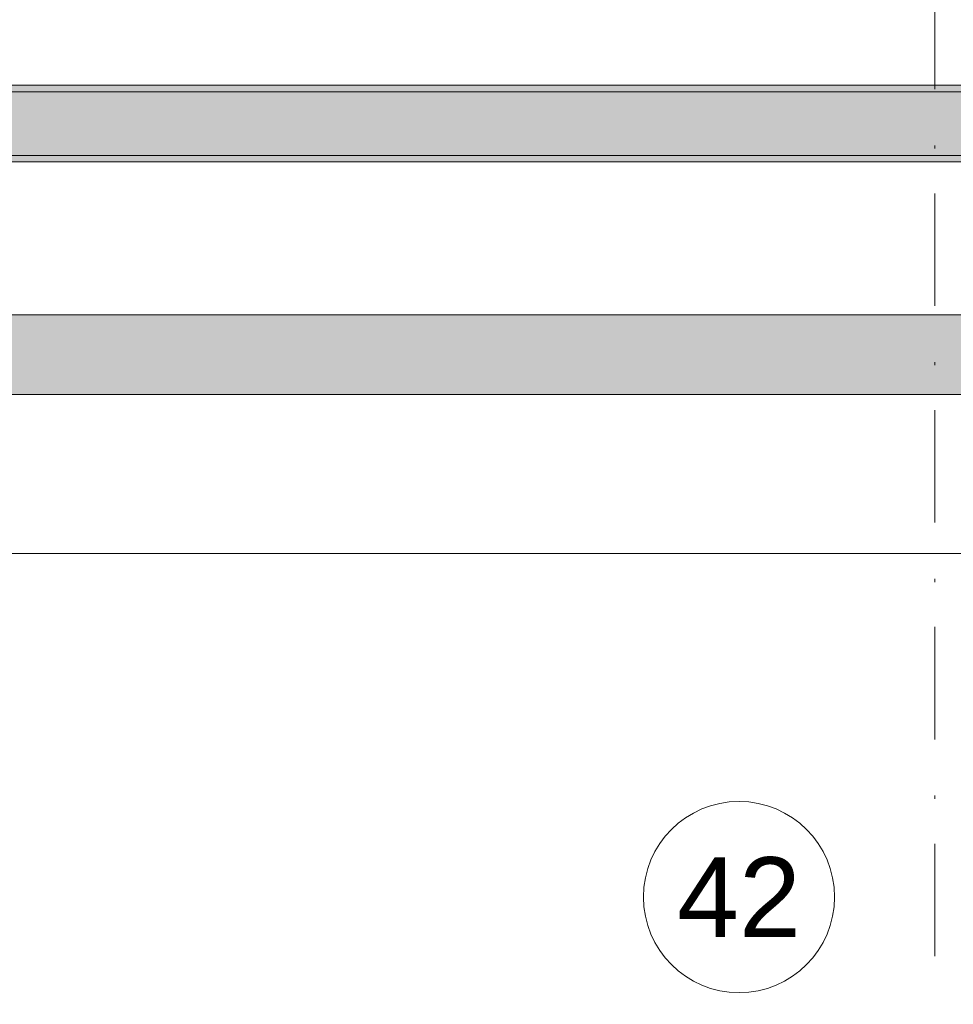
# Model space of a CAD drawing. Header units: millimetres. Extents: x 0 to 1184, y 0 to 836.
# Tile 93 of 241: x 413 to 442, y 660 to 691. Entities that reach past the tile are written whole.
import ezdxf
from ezdxf.xclip import XClip

# ---------------------------------------------------------------- set-up
doc = ezdxf.new("R2010")
doc.units = ezdxf.units.MM
doc.header["$MEASUREMENT"] = 0
doc.header["$XCLIPFRAME"] = 0
doc.linetypes.add('Штриховая', pattern=[5.644444, 2.822222, -2.822222])
doc.linetypes.add('Штрихпунктирная', pattern=[6.702778, 3.527778, -1.763889, 0, -1.411111])
for name, color, linetype in [('Конструктив - Лестницы в бассейны', 7, 'Continuous'), ('Конструктив - стены бассейнов жб нов', 7, 'Continuous'), ('Конструктив - Стены Блок 200 нов', 7, 'Continuous'), ('Элемент Модели - Зона', 7, 'Continuous'), ('Элемент Модели - Оси', 7, 'Continuous')]:
    doc.layers.add(name, color=color, linetype=linetype)
doc.styles.add('СГЕНЕРИР_СТИЛЬ_3', font='txt')

# ---------------------------------------------------------------- blocks, each defined once
blk = doc.blocks.new('Чертеж_4_4', base_point=(-278.479, 89.564))
at = {"layer": 'Конструктив - стены бассейнов жб нов', "linetype": 'Continuous', "lineweight": 0, "true_color": 0x000000}
blk.add_hatch(color=18, dxfattribs=at).paths.add_polyline_path([(340.272, 679.564), (452.772, 679.564), (452.772, 682.064), (340.272, 682.064)])
at = {"layer": 'Конструктив - Стены Блок 200 нов', "linetype": 'Continuous', "lineweight": 0, "true_color": 0x000000}
for points in [[(466.321, 689.264), (330.021, 689.264), (330.021, 689.064), (466.321, 689.064)], [(466.521, 689.064), (329.821, 689.064), (329.821, 687.064), (466.521, 687.064)], [(460.142, 687.064), (332.902, 687.064), (332.902, 686.864), (460.142, 686.864)]]:
    blk.add_hatch(color=18, dxfattribs=at).paths.add_polyline_path(points)
at = {"layer": 'Конструктив - Лестницы в бассейны', "color": 7, "linetype": 'Continuous', "lineweight": 15, "flags": 128}
blk.add_lwpolyline([(397.771, 674.564), (397.771, 679.564), (452.771, 679.564), (452.771, 638.564), (412.772, 638.564), (412.772, 643.564), (447.771, 643.564), (447.771, 674.564), (402.771, 674.564)], close=True, dxfattribs=at)
at = {"layer": 'Конструктив - стены бассейнов жб нов', "color": 251, "linetype": 'Continuous', "lineweight": 20, "true_color": 0x575757, "flags": 128}
for points in [[(455.272, 682.064), (337.772, 682.064)], [(397.772, 679.564), (452.772, 679.564)]]:
    blk.add_lwpolyline(points, dxfattribs=at)
at = {"layer": 'Конструктив - Стены Блок 200 нов', "color": 251, "linetype": 'Continuous', "lineweight": 20, "true_color": 0x575757}
for p, q in [((466.521, 689.064), (329.821, 689.064)), ((332.902, 687.064), (460.142, 687.064))]:
    blk.add_line(p, q, dxfattribs=at)
at = {"layer": 'Конструктив - Стены Блок 200 нов', "color": 251, "linetype": 'Continuous', "lineweight": 20, "true_color": 0x575757, "flags": 128}
for points in [[(466.321, 689.264), (330.021, 689.264)], [(332.902, 686.864), (460.142, 686.864)]]:
    blk.add_lwpolyline(points, dxfattribs=at)
at = {"layer": 'Элемент Модели - Зона', "color": 7, "linetype": 'Штриховая', "lineweight": 15, "flags": 128}
for points in [[(330.021, 689.264), (331.521, 689.264), (374.521, 689.264), (419.521, 689.264), (421.521, 689.264), (464.521, 689.264), (466.321, 689.264), (466.321, 714.563), (466.321, 716.563), (466.321, 717.564), (466.321, 720.364), (444.522, 720.364), (444.522, 716.564), (438.522, 716.564), (438.522, 720.364), (354.521, 720.364), (354.521, 716.564), (348.521, 716.564), (348.521, 720.364), (330.021, 720.364)], [(397.772, 631.564), (412.772, 631.564), (412.772, 631.684), (438.522, 631.684), (438.522, 632.564), (444.522, 632.564), (444.522, 631.684), (461.167, 631.684), (461.167, 686.864), (397.772, 686.864)]]:
    blk.add_lwpolyline(points, close=True, dxfattribs=at)
at = {"layer": 'Элемент Модели - Зона', "color": 7, "linetype": 'Continuous', "lineweight": 15, "flags": 128}
blk.add_lwpolyline([(438.372, 663.786, 1), (432.372, 663.786, 1)], format="xyb", close=True, dxfattribs=at)
at = {"layer": 'Элемент Модели - Оси', "color": 7, "linetype": 'Штрихпунктирная', "lineweight": 15}
blk.add_line((441.521, 828.727), (441.521, 151.766), dxfattribs=at)
at = {"layer": 'Элемент Модели - Зона', "color": 7, "linetype": 'Continuous', "lineweight": 15, "insert": (435.372, 663.786), "char_height": 2.5, "attachment_point": 5, "style": 'СГЕНЕРИР_СТИЛЬ_3'}
blk.add_mtext('\\A1;{\\pqc;\\fArial|b0|i0|c204|p38;42}', dxfattribs=at)

msp = doc.modelspace()

# ---------------------------------------------------------------- block references
at = {"color": 161, "linetype": 'Continuous', "lineweight": 40, "true_color": 0x83aefe}
ref = msp.add_blockref('Чертеж_4_4', (-278.479, 89.564), dxfattribs=at)
XClip(ref).set_block_clipping_path([(57.3201676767, 151.7660533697), (1181.0522393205, 828.727105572)])

doc.saveas('drawing.dxf')
